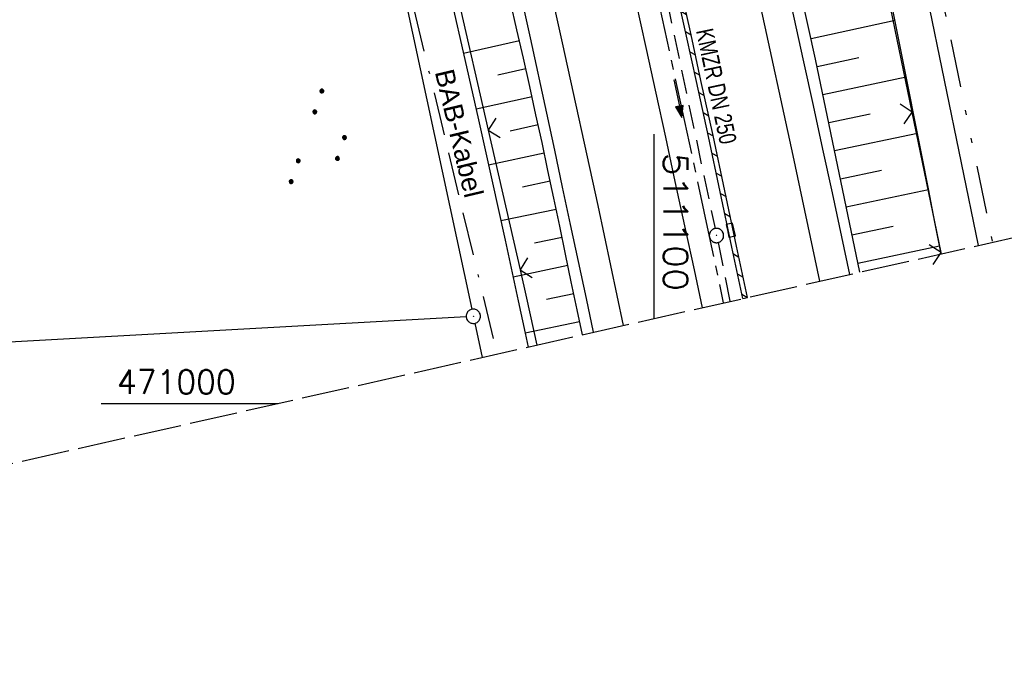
# Model space of a CAD drawing. Extents: x 510737 to 511220, y 470973 to 471938.
# Tile 3 of 25: x 511034 to 511137, y 470973 to 471040. Entities that reach past the tile are written whole.
import ezdxf
from ezdxf.enums import TextEntityAlignment as Align

# ---------------------------------------------------------------- set-up
doc = ezdxf.new("R2010")
doc.units = 0
doc.header["$LTSCALE"] = 10
doc.header["$MEASUREMENT"] = 0
for name, pattern in [('ACAD_ISO16W100', [73, 15, -6.5, 15, -6.5, 15, -7, 1, -7]), ('ACHSE', [5.5, 4, -0.5, 0.5, -0.5]), ('LT00', [0]), ('LT09', [0.54, 0.2, -0.1, 0.02, -0.1, 0.02, -0.1]), ('LT14', [0.6, 0.5, -0.1]), ('STRICHLINIE2', [0.375, 0.25, -0.125])]:
    doc.linetypes.add(name, pattern=pattern)
doc.layers.get('0').update_dxf_attribs({"linetype": 'LT00'})
for name, color, linetype in [('-AX-020', 250, 'ACHSE'), ('-Halt-Pfeil', 4, 'LT00'), ('-Haltung', 182, 'STRICHLINIE2'), ('-Haltungsbeschriftung', 182, 'LT00'), ('BAB-KABEL', 220, 'ACAD_ISO16W100'), ('BAB-KABEL_TEXT', 221, 'Continuous'), ('DFK_AB_L', 21, 'LT00'), ('DFK_AB_P', 7, 'LT00'), ('DFK_KATASTER', 250, 'LT00'), ('DFK_NUTZUNG', 250, 'LT00'), ('GEMARKUNGSGRENZE', 3, 'LT09'), ('V95_AFBR_BAB', 250, 'LT00'), ('V95_BOESCH', 250, 'LT00'), ('V95_BORDRINNE', 182, 'LT00'), ('V95_BOSCHUNG', 250, 'LT00'), ('V95_KA_PRUF', 182, 'LT00'), ('V95_LD_MARK', 250, 'LT00'), ('V95_RASTER', 250, 'LT00'), ('V95_RINNE', 182, 'LT00'), ('V95_SINKK', 182, 'LT00'), ('V95_ZAUN', 40, 'LT00'), ('V96_AFBR_BAB', 250, 'LT00'), ('V96_BOESCH', 250, 'LT00'), ('V96_BOSCHUNG', 250, 'LT00'), ('V96_KA_PRUF', 182, 'LT00'), ('V96_LD_MARK', 250, 'LT00'), ('V96_RINNE', 182, 'LT00'), ('V96_SINKK', 182, 'LT00'), ('V96_ZAUN', 40, 'LT00')]:
    doc.layers.add(name, color=color, linetype=linetype)
doc.layers.add('-BLATT_95-RAND', color=7, linetype='LT14', plot=False)
doc.styles.add('Beschrift', font='ARIAL.TTF')
doc.styles.add('Haltungsbeschriftung', font='ARIAL.TTF', dxfattribs={"width": 0.75})
doc.styles.get("Standard").update_dxf_attribs({"font": 'romans.shx'})

# ---------------------------------------------------------------- blocks, each defined once
blk = doc.blocks.new('SYMB0003')
at = {"color": 0, "linetype": 'ByBlock'}
for p, q in [((-0.015712, 0), (0.010166, 0.012015)), ((0, -0.021257), (-0.015712, 0)), ((0.010166, 0.012015), (0, -0.021257))]:
    blk.add_line(p, q, dxfattribs=at)
for points in [[(-0.031395, 0.499013), (-0.093691, 0.491144), (-0.154509, 0.475528), (-0.21289, 0.452414), (-0.267913, 0.422164), (-0.318712, 0.385257), (-0.364484, 0.342274), (-0.404509, 0.293893), (-0.438154, 0.240877), (-0.464888, 0.184062), (-0.484292, 0.124345), (-0.496058, 0.062667), (-0.5, 0)], [(-0.5, 0), (-0.496058, -0.062667), (-0.484292, -0.124345), (-0.464888, -0.184062), (-0.438154, -0.240877), (-0.404509, -0.293893), (-0.364485, -0.342274), (-0.318712, -0.385257), (-0.267914, -0.422164), (-0.21289, -0.452414), (-0.154509, -0.475529), (-0.093691, -0.491144), (-0.031395, -0.499014), (0.031395, -0.499014)], [(0.5, 0), (0.496057, 0.062667), (0.484292, 0.124345), (0.464888, 0.184062), (0.438153, 0.240877), (0.404509, 0.293893), (0.364484, 0.342274), (0.318712, 0.385257), (0.267913, 0.422164), (0.21289, 0.452414), (0.154509, 0.475528), (0.093691, 0.491144), (0.031395, 0.499013), (-0.031395, 0.499013)], [(0.031395, -0.499014), (0.093691, -0.491144), (0.154509, -0.475529), (0.21289, -0.452414), (0.267914, -0.422164), (0.318712, -0.385257), (0.364485, -0.342274), (0.404509, -0.293893), (0.438154, -0.240877), (0.464889, -0.184062), (0.484292, -0.124345), (0.496058, -0.062667), (0.5, 0)]]:
    blk.add_lwpolyline(points, dxfattribs=at)
blk = doc.blocks.new('SYMB0652')
at = {"color": 0, "linetype": 'ByBlock'}
blk.add_lwpolyline([(-0.15, -0.075), (0.15, -0.075), (0.15, 0.075), (-0.15, 0.075), (-0.15, -0.075)], dxfattribs=at)
blk = doc.blocks.new('SYMB0024')
at = {"color": 0, "linetype": 'ByBlock'}
for p, q in [((-0.5, 0.5), (0, 0)), ((0, 0), (0.5, 0.5))]:
    blk.add_line(p, q, dxfattribs=at)
blk = doc.blocks.new('SYMB7111')
at = {"color": 0, "linetype": 'ByBlock'}
for p, q in [((-0.125, 0.172895), (-0.125, 0.207105)), ((-0.12, 0.209164), (-0.12, 0.170836)), ((-0.115, 0.170204), (-0.115, 0.209796)), ((-0.11, 0.209164), (-0.11, 0.170836)), ((-0.105, 0.172895), (-0.105, 0.207105)), ((0.105, 0.172895), (0.105, 0.207105)), ((0.11, 0.209164), (0.11, 0.170836)), ((0.115, 0.170204), (0.115, 0.209796)), ((0.12, 0.209164), (0.12, 0.170836)), ((0.125, 0.172895), (0.125, 0.207105)), ((-0.13, 0.202919), (-0.13, 0.177081)), ((-0.1, 0.202919), (-0.1, 0.177081)), ((-0.095, 0.189874), (-0.095, 0.190146)), ((0.1, 0.202919), (0.1, 0.177081)), ((0.13, 0.202919), (0.13, 0.177081)), ((0.135, 0.189874), (0.135, 0.190146)), ((-0.515, -0.177081), (-0.515, -0.202919)), ((-0.51, -0.207105), (-0.51, -0.172895)), ((-0.505, -0.170836), (-0.505, -0.209164)), ((-0.5, -0.209796), (-0.5, -0.170204)), ((-0.495, -0.170836), (-0.495, -0.209164)), ((-0.49, -0.207105), (-0.49, -0.172895)), ((-0.485, -0.177081), (-0.485, -0.202919)), ((-0.48, -0.190126), (-0.48, -0.189854)), ((-0.285, -0.177081), (-0.285, -0.202919)), ((-0.28, -0.207105), (-0.28, -0.172895)), ((-0.275, -0.170836), (-0.275, -0.209164)), ((-0.27, -0.209796), (-0.27, -0.170204)), ((-0.265, -0.170836), (-0.265, -0.209164)), ((-0.26, -0.207105), (-0.26, -0.172895)), ((-0.255, -0.177081), (-0.255, -0.202919)), ((-0.25, -0.190126), (-0.25, -0.189854)), ((0.255, -0.177081), (0.255, -0.202919)), ((0.26, -0.207105), (0.26, -0.172895)), ((0.265, -0.170836), (0.265, -0.209164)), ((0.27, -0.209796), (0.27, -0.170204)), ((0.275, -0.170836), (0.275, -0.209164)), ((0.28, -0.207105), (0.28, -0.172895)), ((0.285, -0.177081), (0.285, -0.202919)), ((0.29, -0.190126), (0.29, -0.189854)), ((0.485, -0.177081), (0.485, -0.202919)), ((0.49, -0.207105), (0.49, -0.172895)), ((0.495, -0.170836), (0.495, -0.209164)), ((0.5, -0.209796), (0.5, -0.170204)), ((0.505, -0.170836), (0.505, -0.209164)), ((0.51, -0.207105), (0.51, -0.172895)), ((0.515, -0.177081), (0.515, -0.202919)), ((0.52, -0.190126), (0.52, -0.189854))]:
    blk.add_line(p, q, dxfattribs=at)
for points in [[(-0.095, 0.19), (-0.096981, 0.198678), (-0.10253, 0.205637), (-0.11055, 0.209499), (-0.11945, 0.209499), (-0.12747, 0.205637), (-0.133019, 0.198678), (-0.135, 0.19), (-0.133019, 0.181322), (-0.12747, 0.174363), (-0.11945, 0.170501), (-0.11055, 0.170501), (-0.10253, 0.174363), (-0.096981, 0.181322), (-0.095, 0.19)], [(0.135, 0.19), (0.133019, 0.198678), (0.12747, 0.205637), (0.11945, 0.209499), (0.11055, 0.209499), (0.10253, 0.205637), (0.096981, 0.198678), (0.095, 0.19), (0.096981, 0.181322), (0.10253, 0.174363), (0.11055, 0.170501), (0.11945, 0.170501), (0.12747, 0.174363), (0.133019, 0.181322), (0.135, 0.19)], [(-0.48, -0.19), (-0.481981, -0.181322), (-0.48753, -0.174363), (-0.49555, -0.170501), (-0.50445, -0.170501), (-0.51247, -0.174363), (-0.518019, -0.181322), (-0.52, -0.19), (-0.518019, -0.198678), (-0.51247, -0.205637), (-0.50445, -0.209499), (-0.49555, -0.209499), (-0.48753, -0.205637), (-0.481981, -0.198678), (-0.48, -0.19)], [(-0.25, -0.19), (-0.251981, -0.181322), (-0.25753, -0.174363), (-0.26555, -0.170501), (-0.27445, -0.170501), (-0.28247, -0.174363), (-0.288019, -0.181322), (-0.29, -0.19), (-0.288019, -0.198678), (-0.28247, -0.205637), (-0.27445, -0.209499), (-0.26555, -0.209499), (-0.25753, -0.205637), (-0.251981, -0.198678), (-0.25, -0.19)], [(0.29, -0.19), (0.288019, -0.181322), (0.28247, -0.174363), (0.27445, -0.170501), (0.26555, -0.170501), (0.25753, -0.174363), (0.251981, -0.181322), (0.25, -0.19), (0.251981, -0.198678), (0.25753, -0.205637), (0.26555, -0.209499), (0.27445, -0.209499), (0.28247, -0.205637), (0.288019, -0.198678), (0.29, -0.19)], [(0.52, -0.19), (0.518019, -0.181322), (0.51247, -0.174363), (0.50445, -0.170501), (0.49555, -0.170501), (0.48753, -0.174363), (0.481981, -0.181322), (0.48, -0.19), (0.481981, -0.198678), (0.48753, -0.205637), (0.49555, -0.209499), (0.50445, -0.209499), (0.51247, -0.205637), (0.518019, -0.198678), (0.52, -0.19)]]:
    blk.add_lwpolyline(points, dxfattribs=at)
blk = doc.blocks.new('SYMB0070')
at = {"color": 0, "linetype": 'ByBlock'}
for p, q in [((-0.5, 0), (0.2, 0)), ((0.5, 0), (0.2, 0.1)), ((0.2, 0.1), (0.2, 0)), ((0.468, 0), (0.21, 0.086)), ((0.21, 0.086), (0.21, -0.086)), ((0.21, -0.086), (0.468, 0)), ((0.22, -0.072), (0.437, 0)), ((0.23, -0.058), (0.405, 0)), ((0.24, -0.045), (0.374, 0)), ((0.342, 0), (0.25, 0.031)), ((0.25, 0.031), (0.25, -0.031)), ((0.25, -0.031), (0.342, 0)), ((0.26, -0.017), (0.31, 0)), ((0.27, -0.003), (0.279, 0))]:
    blk.add_line(p, q, dxfattribs=at)
for points in [[(0.2, 0), (0.2, -0.1), (0.5, 0)], [(0.437, 0), (0.22, 0.072), (0.22, -0.072)], [(0.405, 0), (0.23, 0.058), (0.23, -0.058)], [(0.374, 0), (0.24, 0.045), (0.24, -0.045)], [(0.31, 0), (0.26, 0.017), (0.26, -0.017)], [(0.279, 0), (0.27, 0.003), (0.27, -0.003)]]:
    blk.add_lwpolyline(points, dxfattribs=at)

msp = doc.modelspace()

# ---------------------------------------------------------------- hatches: boundary and pattern name
at = {"layer": 'V95_BORDRINNE'}
h = msp.add_hatch(dxfattribs=at)
h.set_pattern_fill('ANSI31', color=256, scale=13, angle=285.8974743, style=0)
h.paths.add_polyline_path([(511106.16, 471028), (511104.9, 471033.77), (511103.87, 471038.52), (511102.82, 471043.25), (511102.1, 471046.51), (511101.61, 471046.4), (511102.33, 471043.15), (511103.38, 471038.41), (511104.42, 471033.67), (511105.67, 471027.89), (511106.91, 471022.11), (511107.63, 471018.72), (511108.12, 471018.83), (511107.4, 471022.21)])
h = msp.add_hatch(dxfattribs=at)
h.set_pattern_fill('ANSI31', color=256, scale=13, angle=285.8974743, style=0)
h.paths.add_polyline_path([(511108.63, 471016.43), (511108.4, 471017.51), (511107.91, 471017.4), (511108.14, 471016.33), (511109.28, 471010.96), (511109.77, 471011.06)])

# ---------------------------------------------------------------- linework, layer by layer
at = {"layer": '-AX-020', "ltscale": 0.2, "flags": 128}
msp.add_lwpolyline([(510872.26, 471905.73), (510873.18, 471900.44), (510874.84, 471891.24), (510876.54, 471882.05), (510878.3, 471872.88), (510880.1, 471863.71), (510881.95, 471854.55), (510883.84, 471845.4), (510885.78, 471836.26), (510887.76, 471827.12), (510889.78, 471818), (510891.83, 471808.88), (510893.93, 471799.78), (510896.06, 471790.68), (510898.23, 471781.59), (510900.44, 471772.51), (510902.67, 471763.44), (510904.94, 471754.37), (510907.24, 471745.32), (510909.57, 471736.27), (510911.93, 471727.22), (510914.31, 471718.19), (510916.72, 471709.16), (510919.15, 471700.14), (510921.61, 471691.12), (510924.09, 471682.11), (510926.59, 471673.11), (510929.1, 471664.11), (510931.64, 471655.12), (510934.19, 471646.13), (510936.76, 471637.14), (510939.34, 471628.16), (510941.94, 471619.19), (510944.55, 471610.22), (510947.17, 471601.25), (510949.8, 471592.28), (510952.43, 471583.31), (510955.08, 471574.35), (510957.73, 471565.39), (510960.38, 471556.43), (510963.04, 471547.47), (510967.7, 471531.77), (510970.25, 471523.2), (510975.26, 471506.32), (510980.27, 471489.44), (510985.27, 471472.57), (510990.27, 471455.68), (510995.25, 471438.8), (511000.21, 471421.91), (511005.16, 471405.01), (511010.09, 471388.11), (511014.99, 471371.2), (511019.86, 471354.28), (511024.7, 471337.36), (511029.51, 471320.42), (511034.28, 471303.47), (511039.01, 471286.52), (511043.7, 471269.55), (511048.34, 471252.56), (511052.93, 471235.57), (511057.46, 471218.56), (511061.95, 471201.53), (511066.37, 471184.49), (511070.73, 471167.43), (511075.02, 471150.36), (511079.24, 471133.27), (511083.39, 471116.16), (511086.57, 471102.84), (511090.59, 471085.7), (511094.53, 471068.54), (511098.39, 471051.37), (511102.17, 471034.17), (511105.87, 471016.96), (511107.23, 471010.5)], dxfattribs=at)
at = {"layer": '-BLATT_95-RAND'}
msp.add_lwpolyline([(510736.69, 471875.13), (510940.32, 470972.83), (511220.28, 471036.01), (511016.64, 471938.32), (510736.69, 471875.13)], dxfattribs=at)
at = {"layer": '-Haltung'}
for p, q in [((511100.54, 471045.85), (511106.37, 471018.28)), ((511100.54, 471045.85, 359.87), (511106.37, 471018.28, 359.87)), ((511106.68, 471016.82, 359.87), (511107.94, 471010.66, 359.87))]:
    msp.add_line(p, q, dxfattribs=at)
at = {"layer": 'BAB-KABEL', "ltscale": 0.03, "flags": 128}
msp.add_lwpolyline([(510850.82, 471900.89), (510856.18, 471866.27), (510867.23, 471812.82), (510879.85, 471762.88), (510891.51, 471713.81), (510903.79, 471665.07), (510916.06, 471616.28), (510929.64, 471568.08), (510950.96, 471501.37), (510971.61, 471429.82), (510974.35, 471422.76), (510989.55, 471366.87), (511004.5, 471314.2), (511016.36, 471270.84), (511026.28, 471232.42), (511039.24, 471184.15), (511056.6, 471116.88), (511065.91, 471078.27), (511077.6, 471030.01), (511083.57, 471005.16)], dxfattribs=at)
at = {"layer": 'DFK_AB_L'}
for p, q in [((511133.89, 471016.51), (511125.14, 471059.1)), ((511073.06, 471046.55), (511080.95, 471009.84)), ((511081.27, 471008.38), (511082.03, 471004.81))]:
    msp.add_line(p, q, dxfattribs=at)
at = {"layer": 'DFK_KATASTER'}
msp.add_line((510966, 471002.78), (511080.36, 471009.07), dxfattribs=at)
at = {"layer": 'GEMARKUNGSGRENZE', "ltscale": 2.5, "flags": 128}
msp.add_lwpolyline([(510899.31, 471911.84), (510912.91, 471849.01), (510930.53, 471767.72), (510947.5, 471695.56), (510972.15, 471610.02), (510987.56, 471561.13), (510988.88, 471556.96), (510998.36, 471526.88), (511023.64, 471445.76), (511025.92, 471438.31), (511028.87, 471429.14), (511055.24, 471334.96), (511075.56, 471262.69), (511076.64, 471258.87), (511081.08, 471243.06), (511102.94, 471153.98), (511126.45, 471060.17), (511135.35, 471016.84)], dxfattribs=at)
at = {"layer": 'V95_AFBR_BAB'}
for points in [[(511082.92, 471108.26), (511084.05, 471103.49), (511085.47, 471097.48), (511086.88, 471091.46), (511088.28, 471085.44), (511089.67, 471079.42), (511091.44, 471071.7), (511093.19, 471063.97), (511094.93, 471056.24), (511095.99, 471051.48), (511097.04, 471046.72), (511098.09, 471041.96), (511099.13, 471037.2), (511100.17, 471032.44), (511101.18, 471027.82), (511102.18, 471023.2), (511103.18, 471018.58), (511104.18, 471013.96), (511105.02, 471010)], [(511093.67, 471007.44), (511092.92, 471010.98), (511092.09, 471014.85), (511091.27, 471018.72), (511090.44, 471022.6), (511089.62, 471026.47), (511088.79, 471030.34), (511087.08, 471038.23), (511085.36, 471046.1), (511083.62, 471053.98), (511081.88, 471061.73), (511080.13, 471069.48), (511078.36, 471077.23), (511075.62, 471089.09), (511072.84, 471100.95), (511071.4, 471107.01)], [(511120.46, 471013.48), (511119.62, 471017.42), (511118.64, 471022), (511117.65, 471026.57), (511116.65, 471031.15), (511115.65, 471035.72), (511114.61, 471040.49), (511113.57, 471045.25), (511112.52, 471050.02), (511111.47, 471054.79), (511110.42, 471059.55), (511109.13, 471065.33), (511107.83, 471071.12), (511106.52, 471076.89), (511105.2, 471082.67), (511102.41, 471094.74), (511099.56, 471106.79)]]:
    msp.add_lwpolyline(points, dxfattribs=at)
at = {"layer": 'V95_BOESCH'}
for points in [[(511121.49, 471013.72), (511116.88, 471035.98), (511111.6, 471059.81), (511106.4, 471082.88), (511100.67, 471106.86), (511095.08, 471130.68), (511088.56, 471156.1), (511082.4, 471181.6), (511076.39, 471204.55), (511069.55, 471229.54), (511063.65, 471252.99)], [(511063.66, 471106.84), (511064.55, 471103.32), (511065.36, 471100.05), (511066.15, 471096.79), (511066.94, 471093.53), (511067.72, 471090.26), (511068.49, 471086.99), (511069.26, 471083.72), (511070.02, 471080.45), (511070.78, 471077.17), (511072.13, 471071.36), (511073.48, 471065.54), (511074.82, 471059.72), (511076.16, 471053.9), (511077.49, 471048.08), (511078.81, 471042.26), (511080.23, 471035.96), (511081.64, 471029.66), (511083.04, 471023.36), (511084.43, 471017.05), (511085.79, 471010.74), (511086.53, 471007.33), (511086.83, 471005.89)], [(511130.01, 471015.64), (511129.35, 471018.95), (511128.66, 471022.45), (511127.97, 471025.95), (511127.28, 471029.45), (511126.59, 471032.94), (511125.9, 471036.43), (511125.2, 471039.92), (511124.5, 471043.41)], [(511092.51, 471007.17), (511091.96, 471009.8), (511091.35, 471012.71), (511090.75, 471015.62), (511090.14, 471018.53), (511089.53, 471021.44), (511088.91, 471024.35), (511088.29, 471027.26), (511087.66, 471030.17), (511087.01, 471033.13), (511086.34, 471036.09), (511085.67, 471039.05), (511085, 471042)]]:
    msp.add_lwpolyline(points, dxfattribs=at)
at = {"layer": 'V95_BORDRINNE'}
msp.add_line((511109.28, 471010.96), (511109.77, 471011.06), dxfattribs=at)
at = {"layer": 'V95_BOSCHUNG'}
for p, q in [((511116.4, 471038.15), (511125.18, 471040.05)), ((511085.93, 471037.92), (511080.09, 471036.59)), ((511117.03, 471035.23), (511121.4, 471036.16)), ((511086.59, 471034.98), (511083.67, 471034.33)), ((511117.64, 471032.3), (511126.36, 471034.14)), ((511087.25, 471032.05), (511081.4, 471030.76)), ((511118.25, 471029.36), (511122.59, 471030.28)), ((511087.89, 471029.12), (511084.97, 471028.47)), ((511118.86, 471026.43), (511127.52, 471028.25)), ((511088.53, 471026.17), (511082.7, 471024.91)), ((511119.47, 471023.49), (511123.78, 471024.4)), ((511089.15, 471023.23), (511086.25, 471022.61)), ((511120.07, 471020.55), (511128.68, 471022.37)), ((511089.77, 471020.28), (511083.98, 471019.08)), ((511120.68, 471017.61), (511124.97, 471018.52)), ((511090.39, 471017.34), (511087.51, 471016.74)), ((511121.29, 471014.66), (511129.84, 471016.49)), ((511091, 471014.41), (511085.26, 471013.21)), ((511091.61, 471011.47), (511088.75, 471010.88)), ((511092.22, 471008.53), (511086.52, 471007.35))]:
    msp.add_line(p, q, dxfattribs=at)
at = {"layer": 'V95_LD_MARK'}
for points in [[(511096.81, 471008.14), (511094.14, 471020.69), (511090.44, 471037.68), (511086.67, 471054.66), (511084.12, 471065.92), (511081.54, 471077.17), (511078.93, 471088.4), (511076.29, 471099.64), (511073.61, 471110.86), (511070.9, 471122.08), (511068.16, 471133.29), (511065.4, 471144.49), (511062.6, 471155.69), (511059.78, 471166.87), (511056.93, 471178.06), (511054.05, 471189.23), (511051.15, 471200.4), (511048.22, 471211.56), (511045.27, 471222.72), (511042.29, 471233.87)], [(511117.33, 471012.78), (511114.54, 471025.91), (511111.03, 471042.07), (511107.46, 471058.2), (511103.81, 471074.32), (511100.1, 471090.43), (511096.32, 471106.52), (511093.8, 471117.12), (511091.24, 471127.71), (511088.66, 471138.3), (511086.05, 471148.88), (511083.41, 471159.45), (511080.75, 471170.01), (511078.06, 471180.57), (511075.35, 471191.13), (511072.61, 471201.67), (511069.85, 471212.22), (511067.08, 471222.75), (511064.27, 471233.28)]]:
    msp.add_lwpolyline(points, dxfattribs=at)
at = {"layer": 'V95_RASTER'}
for p, q in [((511100, 471008.86), (511100, 471028.15)), ((511042.22, 471000), (511060.72, 471000))]:
    msp.add_line(p, q, dxfattribs=at)
at = {"layer": 'V95_RINNE'}
for points in [[(511109.28, 471010.96), (511108.14, 471016.33), (511106.91, 471022.11), (511105.67, 471027.89), (511104.42, 471033.67), (511103.38, 471038.41), (511102.33, 471043.15), (511101.28, 471047.88), (511100.23, 471052.62), (511099.17, 471057.36), (511098.14, 471061.98), (511097.1, 471066.6), (511096.06, 471071.22), (511095.02, 471075.84), (511093.97, 471080.46), (511092.85, 471085.28), (511091.73, 471090.1), (511090.6, 471094.92), (511089.46, 471099.74), (511088.32, 471104.56), (511086.89, 471110.5)], [(511109.77, 471011.06), (511108.63, 471016.43), (511107.4, 471022.21), (511106.16, 471028), (511104.9, 471033.77), (511103.87, 471038.52), (511102.82, 471043.25), (511101.77, 471047.99), (511100.72, 471052.73), (511099.66, 471057.46), (511098.63, 471062.09), (511097.59, 471066.71), (511096.55, 471071.33), (511095.51, 471075.95), (511094.45, 471080.57), (511093.34, 471085.39), (511092.22, 471090.22), (511091.09, 471095.04), (511089.95, 471099.85), (511088.8, 471104.67), (511087.38, 471110.62)]]:
    msp.add_lwpolyline(points, dxfattribs=at)
at = {"layer": 'V95_ZAUN'}
for p, q in [((511126.96, 471030.46), (511123.93, 471045.15)), ((511079.32, 471043.21), (511082.66, 471028.58)), ((511129.99, 471015.77), (511126.96, 471030.46)), ((511082.66, 471028.58), (511085.99, 471013.96)), ((511130.02, 471015.64), (511129.99, 471015.77))]:
    msp.add_line(p, q, dxfattribs=at)
msp.add_lwpolyline([(511085.99, 471013.96), (511086.67, 471010.99), (511087.75, 471006.1)], dxfattribs=at)
at = {"layer": 'V96_AFBR_BAB', "elevation": 359.87}
for points in [[(511120.46, 471013.48), (511119.62, 471017.42), (511118.64, 471022), (511117.65, 471026.57), (511116.65, 471031.15), (511115.65, 471035.72), (511114.61, 471040.49), (511113.57, 471045.25), (511112.52, 471050.02), (511111.47, 471054.79), (511110.42, 471059.55), (511109.13, 471065.33), (511107.83, 471071.12), (511106.52, 471076.89), (511105.98, 471079.28)], [(511090.26, 471076.88), (511091.44, 471071.7), (511093.19, 471063.97), (511094.93, 471056.24), (511095.99, 471051.48), (511097.04, 471046.72), (511098.09, 471041.96), (511099.13, 471037.2), (511100.17, 471032.44), (511101.18, 471027.82), (511102.18, 471023.2), (511103.18, 471018.58), (511104.18, 471013.96), (511105.02, 471010)], [(511093.67, 471007.44), (511092.92, 471010.98), (511092.09, 471014.85), (511091.27, 471018.72), (511090.44, 471022.6), (511089.62, 471026.47), (511088.79, 471030.34), (511087.08, 471038.23), (511085.36, 471046.1), (511083.62, 471053.98), (511081.88, 471061.73), (511080.13, 471069.48), (511078.84, 471075.13)]]:
    msp.add_lwpolyline(points, dxfattribs=at)
at = {"layer": 'V96_BOESCH', "elevation": 359.87}
for points in [[(511130.01, 471015.64), (511129.35, 471018.95), (511128.66, 471022.45), (511127.97, 471025.95), (511127.28, 471029.45), (511126.59, 471032.94), (511125.9, 471036.43), (511125.2, 471039.92), (511124.5, 471043.41), (511123.78, 471046.89), (511123.05, 471050.38), (511122.31, 471053.86), (511121.55, 471057.33), (511120.78, 471060.8), (511119.98, 471064.27), (511119.22, 471067.51), (511118.43, 471070.75), (511117.64, 471073.98), (511116.82, 471077.21), (511116, 471080.43), (511115.91, 471080.8)], [(511121.49, 471013.72), (511116.88, 471035.98), (511111.6, 471059.81), (511107.17, 471079.46)], [(511071.51, 471074.01), (511072.13, 471071.36), (511073.48, 471065.54), (511074.82, 471059.72), (511076.16, 471053.9), (511077.49, 471048.08), (511078.81, 471042.26), (511080.23, 471035.96), (511081.64, 471029.66), (511083.04, 471023.36), (511084.43, 471017.05), (511085.79, 471010.74), (511086.53, 471007.33), (511086.83, 471005.89)], [(511092.51, 471007.17), (511091.96, 471009.8), (511091.35, 471012.71), (511090.75, 471015.62), (511090.14, 471018.53), (511089.53, 471021.44), (511088.91, 471024.35), (511088.29, 471027.26), (511087.66, 471030.17), (511087.01, 471033.13), (511086.34, 471036.09), (511085.67, 471039.05), (511085, 471042), (511084.32, 471044.96), (511083.64, 471047.92), (511082.96, 471050.87), (511082.29, 471053.83), (511081.54, 471057.13), (511080.8, 471060.43), (511080.07, 471063.73), (511079.33, 471067.03), (511078.59, 471070.33), (511077.84, 471073.63), (511077.54, 471074.93)]]:
    msp.add_lwpolyline(points, dxfattribs=at)
at = {"layer": 'V96_BOSCHUNG'}
for p, q in [((511116.4, 471038.15, 359.87), (511125.18, 471040.05, 359.87)), ((511085.93, 471037.92, 359.87), (511080.09, 471036.59, 359.87)), ((511117.03, 471035.23, 359.87), (511121.4, 471036.16, 359.87)), ((511086.59, 471034.98, 359.87), (511083.67, 471034.33, 359.87)), ((511117.64, 471032.3, 359.87), (511126.36, 471034.14, 359.87)), ((511087.25, 471032.05, 359.87), (511081.4, 471030.76, 359.87)), ((511118.25, 471029.36, 359.87), (511122.59, 471030.28, 359.87)), ((511087.89, 471029.12, 359.87), (511084.97, 471028.47, 359.87)), ((511118.86, 471026.43, 359.87), (511127.52, 471028.25, 359.87)), ((511088.53, 471026.17, 359.87), (511082.7, 471024.91, 359.87)), ((511119.47, 471023.49, 359.87), (511123.78, 471024.4, 359.87)), ((511089.15, 471023.23, 359.87), (511086.25, 471022.61, 359.87)), ((511120.07, 471020.55, 359.87), (511128.68, 471022.37, 359.87)), ((511089.77, 471020.28, 359.87), (511083.98, 471019.08, 359.87)), ((511120.68, 471017.61, 359.87), (511124.97, 471018.52, 359.87)), ((511090.39, 471017.34, 359.87), (511087.51, 471016.74, 359.87)), ((511121.29, 471014.66, 359.87), (511129.84, 471016.49, 359.87)), ((511091, 471014.41, 359.87), (511085.26, 471013.21, 359.87)), ((511091.61, 471011.47, 359.87), (511088.75, 471010.88, 359.87)), ((511092.22, 471008.53, 359.87), (511086.52, 471007.35, 359.87))]:
    msp.add_line(p, q, dxfattribs=at)
at = {"layer": 'V96_LD_MARK', "elevation": 359.87}
for points in [[(511117.33, 471012.78), (511114.54, 471025.91), (511111.03, 471042.07), (511107.46, 471058.2), (511103.81, 471074.32), (511102.78, 471078.79)], [(511096.81, 471008.14), (511094.14, 471020.69), (511090.44, 471037.68), (511086.67, 471054.66), (511084.12, 471065.92), (511081.9, 471075.6)]]:
    msp.add_lwpolyline(points, dxfattribs=at)
at = {"layer": 'V96_RINNE', "elevation": 359.87}
for points in [[(511109.28, 471010.96), (511108.14, 471016.33), (511106.91, 471022.11), (511105.67, 471027.89), (511104.42, 471033.67), (511103.38, 471038.41), (511102.33, 471043.15), (511101.28, 471047.88), (511100.23, 471052.62), (511099.17, 471057.36), (511098.14, 471061.98), (511097.1, 471066.6), (511096.06, 471071.22), (511095.02, 471075.84), (511094.63, 471077.55)], [(511109.76, 471011.07), (511108.63, 471016.43), (511107.4, 471022.21), (511106.16, 471028), (511104.9, 471033.77), (511103.87, 471038.52), (511102.82, 471043.25), (511101.77, 471047.99), (511100.72, 471052.73), (511099.66, 471057.46), (511098.63, 471062.09), (511097.59, 471066.71), (511096.55, 471071.33), (511095.51, 471075.95), (511095.12, 471077.66)]]:
    msp.add_lwpolyline(points, dxfattribs=at)
at = {"layer": 'V96_ZAUN'}
for p, q in [((511126.96, 471030.46, 359.87), (511123.93, 471045.15, 359.87)), ((511079.32, 471043.21, 359.87), (511082.66, 471028.58, 359.87)), ((511129.99, 471015.77, 359.87), (511126.96, 471030.46, 359.87)), ((511082.66, 471028.58, 359.87), (511085.99, 471013.96, 359.87))]:
    msp.add_line(p, q, dxfattribs=at)
at = {"layer": 'V96_ZAUN', "elevation": 359.87}
for points in [[(511130.02, 471015.64), (511129.99, 471015.77)], [(511085.99, 471013.96), (511086.67, 471010.99), (511087.75, 471006.1)]]:
    msp.add_lwpolyline(points, dxfattribs=at)

# ---------------------------------------------------------------- block references
at = {"layer": '-Halt-Pfeil', "xscale": 4.000000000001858, "yscale": 4.000000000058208, "zscale": 4, "rotation": 281.93102668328}
msp.add_blockref('SYMB0070', (511102.48, 471031.86), dxfattribs=at)
at = {"layer": 'DFK_AB_P', "xscale": 1.499999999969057, "yscale": 1.5, "zscale": 1.5, "rotation": 251.2881100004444}
msp.add_blockref('SYMB0003', (511081.11, 471009.11), dxfattribs=at)
at = {"layer": 'DFK_NUTZUNG', "xscale": 9.999999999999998, "yscale": 10, "zscale": 10, "rotation": 251.28826}
msp.add_blockref('SYMB7111', (511065.48, 471027.31), dxfattribs=at)
at = {"layer": 'V95_KA_PRUF', "xscale": 1.500000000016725, "yscale": 1.500000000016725, "zscale": 1.5, "rotation": 282.7179066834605}
msp.add_blockref('SYMB0003', (511106.52, 471017.55), dxfattribs=at)
at = {"layer": 'V95_SINKK', "xscale": 4.499999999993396, "yscale": 4.499999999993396, "zscale": 4.5, "rotation": 282.7179066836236}
msp.add_blockref('SYMB0652', (511108.02, 471018.11), dxfattribs=at)
at = {"layer": 'V95_ZAUN', "yscale": 2.100000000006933, "zscale": 2.1}
for p, xscale, rotation in [((511126.96, 471030.46), 2.100000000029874, 101.6582166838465), ((511082.66, 471028.58), 2.099999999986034, 282.8542866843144), ((511129.99, 471015.77), 2.100000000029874, 101.6582166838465), ((511085.99, 471013.96), 2.099999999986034, 282.8542866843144)]:
    msp.add_blockref('SYMB0024', p, dxfattribs=dict(at, xscale=xscale, rotation=rotation))
at = {"layer": 'V96_KA_PRUF', "xscale": 1.50000000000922, "yscale": 1.50000000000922, "zscale": 1.5, "rotation": 278.7021059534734}
msp.add_blockref('SYMB0003', (511106.52, 471017.55, 359.87), dxfattribs=at)
at = {"layer": 'V96_SINKK', "xscale": 4.500000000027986, "yscale": 4.500000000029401, "zscale": 4.5, "rotation": 281.8309596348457}
msp.add_blockref('SYMB0652', (511108.02, 471018.11, 359.87), dxfattribs=at)
at = {"layer": 'V96_ZAUN', "yscale": 2.100000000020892, "zscale": 2.100000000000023}
for p, xscale, rotation in [((511126.96, 471030.46, 359.87), 2.100000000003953, 101.6584659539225), ((511082.66, 471028.58, 359.87), 2.099999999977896, 282.8532459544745), ((511129.99, 471015.77, 359.87), 2.100000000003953, 101.6584659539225), ((511085.99, 471013.96, 359.87), 2.099999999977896, 282.8532459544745)]:
    msp.add_blockref('SYMB0024', p, dxfattribs=dict(at, xscale=xscale, rotation=rotation))

# ---------------------------------------------------------------- texts
at = {"layer": '-Haltungsbeschriftung', "style": 'Haltungsbeschriftung', "width": 0.75}
msp.add_text('KMZR DN 250', height=1.8, rotation=281.931, dxfattribs=at).set_placement((511104.37, 471038.97))
at = {"layer": 'BAB-KABEL_TEXT', "style": 'Beschrift'}
msp.add_text('BAB-Kabel', height=2, rotation=283.3399, dxfattribs=at).set_placement((511078.65, 471028.01), align=Align.CENTER)
at = {"layer": 'V95_RASTER'}
for s, rotation, width, p in [(' 511100', 269.9998, 1.127, (511101, 471028.15)), (' 471000', 359.9998, 0.965, (511042.22, 471001))]:
    msp.add_text(s, height=2.5, rotation=rotation, dxfattribs=dict(at, width=width)).set_placement(p)

doc.saveas('drawing.dxf')
